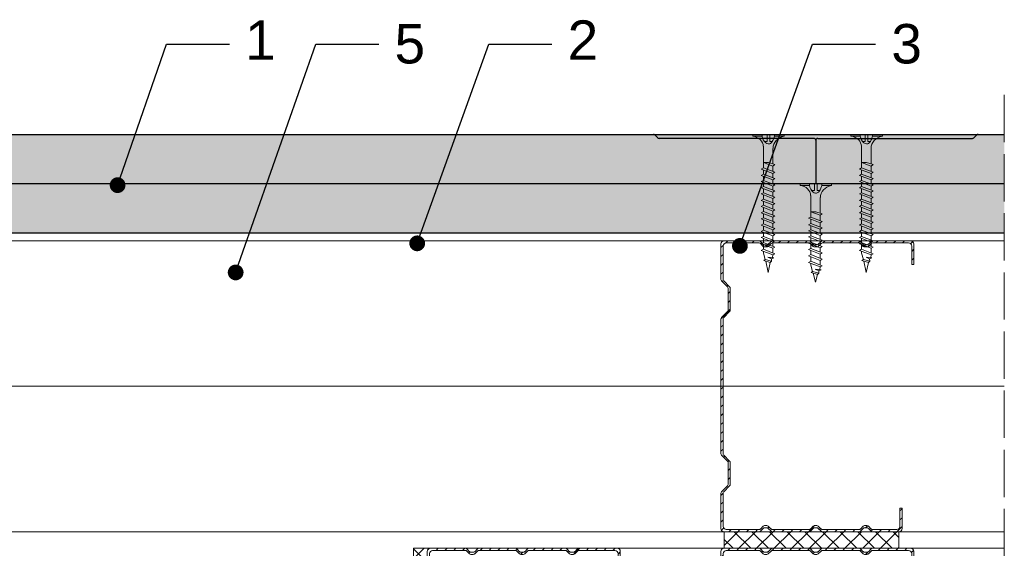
# Model space of a CAD drawing. Header units: millimetres. Extents: x 1245 to 3478, y 520 to 1092.
# Tile 13 of 16: x 2362 to 2612, y 932 to 1067. Entities that reach past the tile are written whole.
import ezdxf
from ezdxf import colors
from ezdxf.entities.mleader import LeaderData, LeaderLine
from ezdxf.math import Vec2, Vec3

# ---------------------------------------------------------------- set-up
doc = ezdxf.new("R2010")
doc.units = ezdxf.units.MM
doc.linetypes.add('ACAD_ISO02W100', pattern=[15, 12, -3])
for name, color, linetype, lineweight in [('_ISOVER WELNA', 7, 'BATTING', 9), ('_RIGIPS AKCESORIA', 7, 'Continuous', 18), ('_RIGIPS G-K', 7, 'Continuous', 25), ('_RIGIPS PROFIL', 7, 'Continuous', 18), ('KRESKOWANIE', 7, 'Continuous', 9), ('OPISY', 7, 'Continuous', 9), ('PRZERYWANA', 7, 'ACAD_ISO02W100', 9)]:
    doc.layers.add(name, color=color, linetype=linetype, lineweight=lineweight)
doc.styles.get("Standard").update_dxf_attribs({"font": 'arial.ttf'})
doc.linetypes.add('BATTING', pattern='A,0.00254,-2.54,[134,ltypeshp.shx,S=2.54,R=0,X=-2.54,Y=0],-5.08,[134,ltypeshp.shx,S=2.54,R=180,X=2.54,Y=0],-2.54', length=10.16254)
pattern_1 = [(225, (266.6, 78), (1.122532, -3.367596), [0, -3.175])]

# ---------------------------------------------------------------- blocks, each defined once
blk = doc.blocks.new('CW 75 ULTRASTIL')
h = blk.add_hatch()
h.set_pattern_fill('ANSI31', color=256, scale=0.5, style=0)
h.paths.add_polyline_path([(106.07, 103.31, -0.414214), (106.87, 104.11), (115.19, 104.11, -0.198912), (115.55, 103.96), (116.25, 103.25, 0.198912), (116.61, 103.11), (117.19, 103.11, 0.198912), (117.55, 103.25), (118.25, 103.96, -0.198912), (118.61, 104.11), (127.89, 104.11, -0.198912), (128.25, 103.96), (128.95, 103.25, 0.198912), (129.31, 103.11), (129.89, 103.11, 0.198912), (130.25, 103.25), (130.95, 103.96, -0.198912), (131.31, 104.11), (140.59, 104.11, -0.198912), (140.95, 103.96), (141.65, 103.25, 0.198912), (142.01, 103.11), (142.59, 103.11, 0.198912), (142.95, 103.25), (143.65, 103.96, -0.198912), (144.01, 104.11), (153.17, 104.11, -0.414214), (153.97, 103.31), (153.97, 98.66), (154.52, 98.66), (154.52, 103.86, 0.414214), (153.72, 104.66), (144.01, 104.66, 0.198912), (143.65, 104.51), (142.95, 103.8, -0.198912), (142.59, 103.66), (142.01, 103.66, -0.198912), (141.65, 103.8), (140.95, 104.51, 0.198912), (140.59, 104.66), (131.31, 104.66, 0.198912), (130.95, 104.51), (130.25, 103.8, -0.198912), (129.89, 103.66), (129.31, 103.66, -0.198912), (128.95, 103.8), (128.25, 104.51, 0.198912), (127.89, 104.66), (118.61, 104.66, 0.198912), (118.25, 104.51), (117.55, 103.8, -0.198912), (117.19, 103.66), (116.61, 103.66, -0.198912), (116.25, 103.8), (115.55, 104.51, 0.198912), (115.19, 104.66), (106.32, 104.66, 0.414214), (105.52, 103.86), (105.52, 94.86, 0.198912), (105.67, 94.51), (107.17, 93, -0.198912), (107.32, 92.65), (107.32, 87.06, -0.198912), (107.17, 86.71), (105.67, 85.2, 0.198912), (105.52, 84.85), (105.52, 50.66, 0.198912), (105.67, 50.31), (107.17, 48.8, -0.198912), (107.32, 48.45), (107.32, 42.86, -0.198912), (107.17, 42.51), (105.67, 41, 0.198912), (105.52, 40.65), (105.52, 31.66, 0.414214), (106.32, 30.86), (115.19, 30.86, 0.198912), (115.55, 31), (116.25, 31.71, -0.198912), (116.61, 31.86), (117.19, 31.86, -0.198912), (117.55, 31.71), (118.25, 31, 0.198912), (118.61, 30.86), (127.89, 30.86, 0.198912), (128.25, 31), (128.95, 31.71, -0.198912), (129.31, 31.86), (129.89, 31.86, -0.198912), (130.25, 31.71), (130.95, 31, 0.198912), (131.31, 30.86), (140.59, 30.86, 0.198912), (140.95, 31), (141.65, 31.71, -0.198912), (142.01, 31.86), (142.59, 31.86, -0.198912), (142.95, 31.71), (143.65, 31, 0.198912), (144.01, 30.86), (150.72, 30.86, 0.414214), (151.52, 31.66), (151.52, 36.86), (150.97, 36.86), (150.97, 32.21, -0.414214), (150.17, 31.41), (144.01, 31.41, -0.198912), (143.65, 31.55), (142.95, 32.26, 0.198912), (142.59, 32.41), (142.01, 32.41, 0.198912), (141.65, 32.26), (140.95, 31.55, -0.198912), (140.59, 31.41), (131.31, 31.41, -0.198912), (130.95, 31.55), (130.25, 32.26, 0.198912), (129.89, 32.41), (129.31, 32.41, 0.198912), (128.95, 32.26), (128.25, 31.55, -0.198912), (127.89, 31.41), (118.61, 31.41, -0.198912), (118.25, 31.55), (117.55, 32.26, 0.198912), (117.19, 32.41), (116.61, 32.41, 0.198912), (116.25, 32.26), (115.55, 31.55, -0.198912), (115.19, 31.41), (106.87, 31.41, -0.414214), (106.07, 32.21), (106.07, 40.65, -0.198912), (106.22, 41), (107.72, 42.51, 0.198912), (107.87, 42.86), (107.87, 48.45, 0.198912), (107.72, 48.8), (106.22, 50.31, -0.198912), (106.07, 50.66), (106.07, 84.85, -0.198912), (106.22, 85.2), (107.72, 86.71, 0.198912), (107.87, 87.06), (107.87, 92.65, 0.198912), (107.72, 93), (106.22, 94.51, -0.198912), (106.07, 94.86)])
at = {"layer": '_RIGIPS PROFIL'}
for p, q in [((105.52, 103.86), (105.52, 94.86)), ((106.07, 103.31), (106.07, 94.86)), ((115.19, 104.66), (106.32, 104.66)), ((115.19, 104.11), (106.87, 104.11)), ((115.55, 104.51), (116.25, 103.8)), ((115.55, 103.96), (116.25, 103.25)), ((117.19, 103.66), (116.61, 103.66)), ((117.19, 103.11), (116.61, 103.11)), ((118.25, 104.51), (117.55, 103.8)), ((118.25, 103.96), (117.55, 103.25)), ((127.89, 104.66), (118.61, 104.66)), ((127.89, 104.11), (118.61, 104.11)), ((128.25, 104.51), (128.95, 103.8)), ((128.25, 103.96), (128.95, 103.25)), ((129.89, 103.66), (129.31, 103.66)), ((129.89, 103.11), (129.31, 103.11)), ((130.95, 104.51), (130.25, 103.8)), ((130.95, 103.96), (130.25, 103.25)), ((131.31, 104.66), (140.59, 104.66)), ((131.31, 104.11), (140.59, 104.11)), ((140.95, 104.51), (141.65, 103.8)), ((140.95, 103.96), (141.65, 103.25)), ((142.59, 103.66), (142.01, 103.66)), ((142.59, 103.11), (142.01, 103.11)), ((143.65, 104.51), (142.95, 103.8)), ((143.65, 103.96), (142.95, 103.25)), ((153.72, 104.66), (144.01, 104.66)), ((153.17, 104.11), (144.01, 104.11)), ((153.97, 98.66), (153.97, 103.31)), ((154.52, 98.66), (154.52, 103.86)), ((153.97, 98.66), (154.52, 98.66)), ((107.17, 93), (105.67, 94.51)), ((107.72, 93), (106.22, 94.51)), ((107.32, 92.65), (107.32, 87.06)), ((107.87, 92.65), (107.87, 87.06)), ((107.17, 86.71), (105.67, 85.2)), ((107.72, 86.71), (106.22, 85.2)), ((105.52, 84.85), (105.52, 50.66)), ((106.07, 84.85), (106.07, 50.66)), ((107.17, 48.8), (105.67, 50.31)), ((107.72, 48.8), (106.22, 50.31)), ((107.32, 42.86), (107.32, 48.45)), ((107.87, 42.86), (107.87, 48.45)), ((107.17, 42.51), (105.67, 41)), ((107.72, 42.51), (106.22, 41)), ((105.52, 31.66), (105.52, 40.65)), ((106.07, 32.21), (106.07, 40.65)), ((150.97, 36.86), (150.97, 32.21)), ((150.97, 36.86), (151.52, 36.86)), ((151.52, 36.86), (151.52, 31.66)), ((115.19, 30.86), (106.32, 30.86)), ((115.19, 31.41), (106.87, 31.41)), ((115.55, 31.55), (116.25, 32.26)), ((115.55, 31), (116.25, 31.71)), ((117.19, 32.41), (116.61, 32.41)), ((117.19, 31.86), (116.61, 31.86)), ((118.25, 31.55), (117.55, 32.26)), ((118.25, 31), (117.55, 31.71)), ((127.89, 31.41), (118.61, 31.41)), ((127.89, 30.86), (118.61, 30.86)), ((128.25, 31.55), (128.95, 32.26)), ((128.25, 31), (128.95, 31.71)), ((129.89, 32.41), (129.31, 32.41)), ((129.89, 31.86), (129.31, 31.86)), ((130.95, 31.55), (130.25, 32.26)), ((130.95, 31), (130.25, 31.71)), ((131.31, 31.41), (140.59, 31.41)), ((131.31, 30.86), (140.59, 30.86)), ((140.95, 31.55), (141.65, 32.26)), ((140.95, 31), (141.65, 31.71)), ((142.59, 32.41), (142.01, 32.41)), ((142.59, 31.86), (142.01, 31.86)), ((143.65, 31.55), (142.95, 32.26)), ((143.65, 31), (142.95, 31.71)), ((150.17, 31.41), (144.01, 31.41)), ((150.72, 30.86), (144.01, 30.86))]:
    blk.add_line(p, q, dxfattribs=at)
for centre, radius, start, end in [((106.32, 103.86), 0.8, 90, 180), ((106.87, 103.31), 0.8, 90, 180), ((115.19, 104.16), 0.5, 45, 90), ((115.19, 103.61), 0.5, 45, 90), ((116.61, 104.16), 0.5, 225, 270), ((116.61, 103.61), 0.5, 225, 270), ((117.19, 104.16), 0.5, 270, 315), ((117.19, 103.61), 0.5, 270, 315), ((118.61, 104.16), 0.5, 90, 135), ((118.61, 103.61), 0.5, 90, 135), ((127.89, 104.16), 0.5, 45, 90), ((127.89, 103.61), 0.5, 45, 90), ((129.31, 104.16), 0.5, 225, 270), ((129.31, 103.61), 0.5, 225, 270), ((129.89, 104.16), 0.5, 270, 315), ((129.89, 103.61), 0.5, 270, 315), ((131.31, 104.16), 0.5, 90, 135), ((131.31, 103.61), 0.5, 90, 135), ((140.59, 104.16), 0.5, 45, 90), ((140.59, 103.61), 0.5, 45, 90), ((142.01, 104.16), 0.5, 225, 270), ((142.01, 103.61), 0.5, 225, 270), ((142.59, 104.16), 0.5, 270, 315), ((142.59, 103.61), 0.5, 270, 315), ((144.01, 104.16), 0.5, 90, 135), ((144.01, 103.61), 0.5, 90, 135), ((153.17, 103.31), 0.8, 0, 90), ((153.72, 103.86), 0.8, 0, 90), ((106.02, 94.86), 0.5, 180, 225), ((106.57, 94.86), 0.5, 180, 225), ((106.82, 92.65), 0.5, 0, 45), ((107.37, 92.65), 0.5, 0, 45), ((106.02, 84.85), 0.5, 135, 180), ((106.57, 84.85), 0.5, 135, 180), ((106.82, 87.06), 0.5, 315, 0), ((107.37, 87.06), 0.5, 315, 0), ((106.02, 50.66), 0.5, 180, 225), ((106.57, 50.66), 0.5, 180, 225), ((106.82, 48.45), 0.5, 0, 45), ((107.37, 48.45), 0.5, 0, 45), ((106.82, 42.86), 0.5, 315, 0), ((107.37, 42.86), 0.5, 315, 0), ((106.02, 40.65), 0.5, 135, 180), ((106.57, 40.65), 0.5, 135, 180), ((106.32, 31.66), 0.8, 180, 270), ((106.87, 32.21), 0.8, 180, 270), ((115.19, 31.91), 0.5, 270, 315), ((115.19, 31.36), 0.5, 270, 315), ((116.61, 31.91), 0.5, 90, 135), ((116.61, 31.36), 0.5, 90, 135), ((117.19, 31.91), 0.5, 45, 90), ((117.19, 31.36), 0.5, 45, 90), ((118.61, 31.91), 0.5, 225, 270), ((118.61, 31.36), 0.5, 225, 270), ((127.89, 31.91), 0.5, 270, 315), ((127.89, 31.36), 0.5, 270, 315), ((129.31, 31.91), 0.5, 90, 135), ((129.31, 31.36), 0.5, 90, 135), ((129.89, 31.91), 0.5, 45, 90), ((129.89, 31.36), 0.5, 45, 90), ((131.31, 31.91), 0.5, 225, 270), ((131.31, 31.36), 0.5, 225, 270), ((140.59, 31.91), 0.5, 270, 315), ((140.59, 31.36), 0.5, 270, 315), ((142.01, 31.91), 0.5, 90, 135), ((142.01, 31.36), 0.5, 90, 135), ((142.59, 31.91), 0.5, 45, 90), ((142.59, 31.36), 0.5, 45, 90), ((144.01, 31.91), 0.5, 225, 270), ((144.01, 31.36), 0.5, 225, 270), ((150.17, 32.21), 0.8, 270, 0), ((150.72, 31.66), 0.8, 270, 0)]:
    blk.add_arc(centre, radius, start, end, dxfattribs=at)
blk = doc.blocks.new('TN 25')
at = {"layer": '_RIGIPS AKCESORIA'}
for p, q in [((0, -0.84), (0, 7.16)), ((0, 7.16), (0.46, 7.16)), ((0.46, 7.16), (0.46, 4.78)), ((8.47, 4.46), (8.79, 5)), ((8.79, 5), (9.93, 2.01)), ((10.1, 4.46), (10.41, 5)), ((10.41, 5), (11.56, 2.01)), ((11.67, 4.46), (11.99, 5)), ((11.99, 5), (13.14, 2.01)), ((13.21, 4.46), (13.52, 5)), ((13.52, 5), (14.67, 2.01)), ((14.8, 4.46), (15.12, 5)), ((15.12, 5), (16.26, 2.01)), ((16.42, 4.46), (16.73, 5)), ((16.73, 5), (17.88, 2.01)), ((17.99, 4.46), (18.31, 5)), ((18.31, 5), (19.45, 2.01)), ((19.68, 4.46), (20, 5)), ((20, 5), (21.14, 2.01)), ((0.46, 4.78), (0, 4.78)), ((0, 3.5), (1.77, 3.5)), ((0, 2.83), (1.77, 2.83)), ((1.77, 3.5), (1.77, 4.2)), ((1.77, 2.83), (1.77, 2.18)), ((3.02, 4.46), (8.47, 4.46)), ((7.12, 4.46), (7.12, 3.18)), ((8.03, 2.01), (7.12, 4.46)), ((7.12, 3.18), (7.65, 1.53)), ((9.61, 1.51), (8.47, 4.46)), ((9, 4.46), (10.1, 4.46)), ((11.23, 1.51), (10.1, 4.46)), ((10.62, 4.46), (11.67, 4.46)), ((12.81, 1.51), (11.67, 4.46)), ((12.2, 4.46), (13.21, 4.46)), ((14.34, 1.51), (13.21, 4.46)), ((13.73, 4.46), (14.8, 4.46)), ((15.94, 1.51), (14.8, 4.46)), ((15.33, 4.46), (16.42, 4.46)), ((17.55, 1.51), (16.42, 4.46)), ((16.94, 4.46), (17.99, 4.46)), ((19.13, 1.51), (17.99, 4.46)), ((18.52, 4.46), (19.68, 4.46)), ((20.82, 1.51), (19.68, 4.46)), ((20.21, 4.46), (20.7, 4.46)), ((20.7, 4.46), (22.28, 3.98)), ((21.85, 1.83), (21.67, 3.28)), ((21.67, 3.28), (22.14, 2.4)), ((22.28, 3.98), (22.56, 4.37)), ((22.7, 2.36), (22.28, 3.98)), ((22.56, 4.37), (23.03, 2.71)), ((23.03, 2.71), (22.7, 2.36)), ((22.71, 3.85), (25, 3.24)), ((25, 3.24), (23.03, 2.71)), ((0.46, 1.64), (0, 1.64)), ((0.46, -0.84), (0.46, 1.64)), ((7.49, 2.01), (3.55, 2.01)), ((7.65, 1.53), (8.03, 2.01)), ((9.41, 2.01), (8.03, 2.01)), ((9.93, 2.01), (9.61, 1.51)), ((11.04, 2.01), (9.93, 2.01)), ((11.56, 2.01), (11.23, 1.51)), ((12.61, 2.01), (11.56, 2.01)), ((13.14, 2.01), (12.81, 1.51)), ((14.15, 2.01), (13.14, 2.01)), ((14.67, 2.01), (14.34, 1.51)), ((15.74, 2.01), (14.67, 2.01)), ((16.26, 2.01), (15.94, 1.51)), ((17.36, 2.01), (16.26, 2.01)), ((17.88, 2.01), (17.55, 1.51)), ((18.93, 2.01), (17.88, 2.01)), ((19.45, 2.01), (19.13, 1.51)), ((19.45, 2.01), (20.62, 2.01)), ((21.14, 2.01), (20.82, 1.51)), ((21.14, 2.01), (21.81, 2.12)), ((22.14, 2.4), (21.85, 1.83)), ((22.7, 2.36), (22.14, 2.4)), ((0, -0.84), (0.46, -0.84))]:
    blk.add_line(p, q, dxfattribs=at)
for centre, major_axis, ratio, start_param, end_param in [((3.09, 7.67), (0.17, 3.2), 0.826134, 1.773653, 3.180586), ((-0.04, 0.9), (0, 3.93), 0.848176, -0.720942, -0.151112), ((0.59, 4.62), (0, 2.81), 0.848176, 3.475072, 3.862535), ((1.66, 3.18), (0, 0.895), 0.848176, -1.552777, -0.720942), ((1.66, 3.18), (0, 0.895), 0.848176, 3.862535, 4.730408), ((3.37, -1.57), (0.28, 3.57), 0.832181, 0.035984, 1.430787), ((-2.73, 15.91), (0, 14.76), 0.848176, 3.399396, 3.475072)]:
    blk.add_ellipse(centre, major_axis=major_axis, ratio=ratio, start_param=start_param, end_param=end_param, dxfattribs=at)
blk = doc.blocks.new('TN 35')
at = {"layer": '_RIGIPS AKCESORIA'}
for p, q in [((0, -0.84), (0, 7.16)), ((0, 7.16), (0.46, 7.16)), ((0.46, 7.16), (0.46, 4.78)), ((8.47, 4.46), (8.79, 5)), ((8.79, 5), (9.93, 2.01)), ((10.1, 4.46), (10.41, 5)), ((10.41, 5), (11.56, 2.01)), ((11.67, 4.46), (11.99, 5)), ((11.99, 5), (13.14, 2.01)), ((13.21, 4.46), (13.52, 5)), ((13.52, 5), (14.67, 2.01)), ((14.8, 4.46), (15.12, 5)), ((15.12, 5), (16.26, 2.01)), ((16.42, 4.46), (16.73, 5)), ((16.73, 5), (17.88, 2.01)), ((17.99, 4.46), (18.31, 5)), ((18.31, 5), (19.45, 2.01)), ((19.57, 4.46), (19.88, 5)), ((19.88, 5), (21.03, 2.01)), ((21.14, 4.46), (21.46, 5)), ((21.46, 5), (22.6, 2.01)), ((22.72, 4.46), (23.03, 5)), ((23.03, 5), (24.18, 2.01)), ((24.29, 4.46), (24.61, 5)), ((24.61, 5), (25.75, 2.01)), ((25.87, 4.46), (26.18, 5)), ((26.18, 5), (27.33, 2.01)), ((27.44, 4.46), (27.76, 5)), ((27.76, 5), (28.9, 2.01)), ((29.13, 4.46), (29.45, 5)), ((29.45, 5), (30.59, 2.01)), ((0.46, 4.78), (0, 4.78)), ((0, 3.5), (1.77, 3.5)), ((0, 2.83), (1.77, 2.83)), ((1.77, 3.5), (1.77, 4.2)), ((1.77, 2.83), (1.77, 2.18)), ((3.02, 4.46), (8.47, 4.46)), ((7.12, 4.46), (7.12, 3.18)), ((8.03, 2.01), (7.12, 4.46)), ((7.12, 3.18), (7.65, 1.53)), ((9.61, 1.51), (8.47, 4.46)), ((9, 4.46), (10.1, 4.46)), ((11.23, 1.51), (10.1, 4.46)), ((10.62, 4.46), (11.67, 4.46)), ((12.81, 1.51), (11.67, 4.46)), ((12.2, 4.46), (13.21, 4.46)), ((14.34, 1.51), (13.21, 4.46)), ((13.73, 4.46), (14.8, 4.46)), ((15.94, 1.51), (14.8, 4.46)), ((15.33, 4.46), (16.42, 4.46)), ((17.55, 1.51), (16.42, 4.46)), ((16.94, 4.46), (17.99, 4.46)), ((19.13, 1.51), (17.99, 4.46)), ((18.52, 4.46), (19.57, 4.46)), ((20.7, 1.51), (19.57, 4.46)), ((20.09, 4.46), (21.14, 4.46)), ((22.28, 1.51), (21.14, 4.46)), ((21.67, 4.46), (22.72, 4.46)), ((23.85, 1.51), (22.72, 4.46)), ((23.24, 4.46), (24.29, 4.46)), ((25.43, 1.51), (24.29, 4.46)), ((24.81, 4.46), (25.87, 4.46)), ((27, 1.51), (25.87, 4.46)), ((26.39, 4.46), (27.44, 4.46)), ((28.58, 1.51), (27.44, 4.46)), ((27.96, 4.46), (29.13, 4.46)), ((30.27, 1.51), (29.13, 4.46)), ((29.65, 4.46), (30.15, 4.46)), ((30.15, 4.46), (31.73, 3.98)), ((31.3, 1.83), (31.12, 3.28)), ((31.12, 3.28), (31.59, 2.4)), ((31.73, 3.98), (32.01, 4.37)), ((32.15, 2.36), (31.73, 3.98)), ((32.01, 4.37), (32.48, 2.71)), ((32.48, 2.71), (32.15, 2.36)), ((32.16, 3.85), (35, 3.24)), ((35, 3.24), (32.48, 2.71)), ((0.46, 1.64), (0, 1.64)), ((0.46, -0.84), (0.46, 1.64)), ((7.49, 2.01), (3.55, 2.01)), ((7.65, 1.53), (8.03, 2.01)), ((9.41, 2.01), (8.03, 2.01)), ((9.93, 2.01), (9.61, 1.51)), ((11.04, 2.01), (9.93, 2.01)), ((11.56, 2.01), (11.23, 1.51)), ((12.61, 2.01), (11.56, 2.01)), ((13.14, 2.01), (12.81, 1.51)), ((14.15, 2.01), (13.14, 2.01)), ((14.67, 2.01), (14.34, 1.51)), ((15.74, 2.01), (14.67, 2.01)), ((16.26, 2.01), (15.94, 1.51)), ((17.36, 2.01), (16.26, 2.01)), ((17.88, 2.01), (17.55, 1.51)), ((18.93, 2.01), (17.84, 2.01)), ((19.45, 2.01), (19.13, 1.51)), ((20.51, 2.01), (19.41, 2.01)), ((21.03, 2.01), (20.7, 1.51)), ((22.08, 2.01), (20.99, 2.01)), ((22.6, 2.01), (22.28, 1.51)), ((23.66, 2.01), (22.56, 2.01)), ((24.18, 2.01), (23.85, 1.51)), ((25.23, 2.01), (24.14, 2.01)), ((25.75, 2.01), (25.43, 1.51)), ((26.81, 2.01), (25.71, 2.01)), ((27.33, 2.01), (27, 1.51)), ((28.38, 2.01), (27.33, 2.01)), ((28.9, 2.01), (28.58, 1.51)), ((28.9, 2.01), (30.07, 2.01)), ((30.59, 2.01), (30.27, 1.51)), ((30.59, 2.01), (31.26, 2.12)), ((31.59, 2.4), (31.3, 1.83)), ((32.15, 2.36), (31.59, 2.4)), ((0, -0.84), (0.46, -0.84))]:
    blk.add_line(p, q, dxfattribs=at)
for centre, major_axis, ratio, start_param, end_param in [((3.09, 7.67), (0.17, 3.2), 0.826134, 1.773653, 3.180586), ((-0.04, 0.9), (0, 3.93), 0.848176, -0.720942, -0.151112), ((0.59, 4.62), (0, 2.81), 0.848176, 3.475072, 3.862535), ((1.66, 3.18), (0, 0.895), 0.848176, -1.552777, -0.720942), ((1.66, 3.18), (0, 0.895), 0.848176, 3.862535, 4.730408), ((3.37, -1.57), (0.28, 3.57), 0.832181, 0.035984, 1.430787), ((-2.73, 15.91), (0, 14.76), 0.848176, 3.399396, 3.475072)]:
    blk.add_ellipse(centre, major_axis=major_axis, ratio=ratio, start_param=start_param, end_param=end_param, dxfattribs=at)
blk = doc.blocks.new('spoina PRO')
at = {"layer": '_RIGIPS G-K'}
h = blk.add_hatch(dxfattribs=at)
h.set_pattern_fill('AR-SAND', color=256, scale=0.02, style=0)
h.paths.add_polyline_path([(2546.06, 1115.24, -0.198912), (2546.41, 1115.38), (2464, 1115.38, -0.198912), (2464.35, 1115.24), (2465.06, 1114.53, 0.198912), (2465.41, 1114.38), (2504.7, 1114.38, -0.414214), (2505.2, 1113.88, -0.414214), (2505.7, 1114.38), (2545, 1114.38, 0.198912), (2545.35, 1114.53)])
for p, q in [((2464, 1115.38), (2546.41, 1115.38)), ((2464.35, 1115.24), (2465.06, 1114.53)), ((2546.06, 1115.24), (2545.35, 1114.53)), ((2504.7, 1114.38), (2465.41, 1114.38)), ((2505.2, 1113.88), (2505.2, 1102.88)), ((2505.7, 1114.38), (2545, 1114.38))]:
    blk.add_line(p, q, dxfattribs=at)
for centre, start, end in [((2464, 1114.88), 45, 90), ((2546.41, 1114.88), 90, 135), ((2465.41, 1114.88), 225, 270), ((2504.7, 1113.88), 0, 90), ((2505.7, 1113.88), 90, 180), ((2545, 1114.88), 270, 315)]:
    blk.add_arc(centre, 0.5, start, end, dxfattribs=at)
blk = doc.blocks.new('_Dot')
at = {"color": 0, "linetype": 'ByBlock', "lineweight": -2}
blk.add_line((-0.5, 0), (-1, 0), dxfattribs=at)
at = {"color": 0, "linetype": 'ByBlock', "const_width": 0.5}
blk.add_lwpolyline([(-0.25, 0, 1), (0.25, 0, 1)], format="xyb", close=True, dxfattribs=at)

msp = doc.modelspace()

# ---------------------------------------------------------------- hatches: boundary and pattern name
at = {"layer": '_RIGIPS AKCESORIA'}
h = msp.add_hatch(dxfattribs=at)
h.set_pattern_fill('ANSI37', color=256, style=0)
h.set_pattern_definition([(45, (516.6, -144.3324), (-2.245064, 2.245064), []), (135, (516.6, -144.3324), (-2.245064, -2.245064), [])])
h.paths.add_polyline_path([(2465.3, 912.64, -0.198912), (2465.45, 913), (2466.96, 914.5, 0.198912), (2467.1, 914.86), (2467.1, 920.44, 0.198912), (2466.96, 920.8), (2465.45, 922.3, -0.198912), (2465.3, 922.66), (2465.3, 931.65, -0.414214), (2466.1, 932.45), (2461.8, 932.45), (2461.8, 858.65), (2466.1, 858.65, -0.414214), (2465.3, 859.45), (2465.3, 868.44, -0.198912), (2465.45, 868.8), (2466.96, 870.3, 0.198912), (2467.1, 870.66), (2467.1, 876.24, 0.198912), (2466.96, 876.6), (2465.45, 878.1, -0.198912), (2465.3, 878.46)])
at = {"layer": 'KRESKOWANIE'}
h = msp.add_hatch(dxfattribs=at)
h.set_pattern_fill('DOTS', color=256, scale=2, angle=225, style=0)
h.set_pattern_definition(pattern_1)
h.paths.add_polyline_path([(2611.8, 1037.45), (2111.8, 1037.45), (2111.8, 1024.95), (2611.8, 1024.95)])
h = msp.add_hatch(dxfattribs=at)
h.set_pattern_fill('DOTS', color=256, scale=2, angle=225, style=0)
h.set_pattern_definition(pattern_1)
h.paths.add_polyline_path([(2611.8, 1024.95), (2111.8, 1024.95), (2111.8, 1012.45), (2611.8, 1012.45)])
h = msp.add_hatch(dxfattribs=at)
h.set_pattern_fill('ANSI37', color=256, style=0)
h.set_pattern_definition([(45, (866.6, 0), (-2.245064, 2.245064), []), (135, (866.6, 0), (-2.245064, -2.245064), [])])
h.paths.add_polyline_path([(2585.05, 936.65), (2578.34, 936.65), (2540.65, 936.65), (2540.65, 932.45), (2549.53, 932.45), (2585.05, 932.45)])

# ---------------------------------------------------------------- linework, layer by layer
at = {"layer": '_ISOVER WELNA', "ltscale": 3.6}
msp.add_line((2111.8, 973.55), (2611.8, 973.55), dxfattribs=at)
at = {"layer": '_RIGIPS G-K'}
for p, q in [((2111.8, 1037.45), (2611.8, 1037.45)), ((2111.8, 1024.95), (2611.8, 1024.95)), ((2111.8, 1012.45), (2611.8, 1012.45))]:
    msp.add_line(p, q, dxfattribs=at)
at = {"layer": '_RIGIPS PROFIL'}
for p, q in [((2611.8, 1010.45), (2111.8, 1010.45)), ((2611.8, 936.65), (2111.8, 936.65)), ((2461.8, 932.45), (2611.8, 932.45))]:
    msp.add_line(p, q, dxfattribs=at)
at = {"layer": 'KRESKOWANIE'}
for p, q in [((2540.65, 936.65), (2540.65, 932.45)), ((2585.05, 936.65), (2585.05, 932.45)), ((2461.8, 919.45), (2461.8, 932.45))]:
    msp.add_line(p, q, dxfattribs=at)
at = {"layer": 'PRZERYWANA'}
msp.add_line((2611.8, 1047.45), (2611.8, 821.65), dxfattribs=at)

# ---------------------------------------------------------------- block references
at = {"layer": '_RIGIPS AKCESORIA', "xscale": -1, "rotation": 90}
for name, p in [('TN 35', (2555.08, 1037.45)), ('TN 35', (2580, 1037.45)), ('TN 25', (2567.1, 1024.95))]:
    msp.add_blockref(name, p, dxfattribs=at)
at = {"layer": '_RIGIPS G-K'}
msp.add_blockref('spoina PRO', (58.73, -77.93), dxfattribs=at)
at = {"layer": '_RIGIPS PROFIL'}
for p in [(2434.33, 905.79), (2359.78, 827.79), (2434.33, 827.79)]:
    msp.add_blockref('CW 75 ULTRASTIL', p, dxfattribs=at)

# ---------------------------------------------------------------- leaders
at = {"layer": 'OPISY'}
ml = msp.add_multileader_mtext('Standard', dxfattribs=at)
ml.set_content('1', color=256)
ml.set_leader_properties()
ml.set_arrow_properties(name='DOT')
ml.build(insert=Vec2(0, 0))
ctx = ml.context
ctx.base_point, ctx.char_height, ctx.landing_gap_size, ctx.plane_origin = Vec3(2415.04, 1060.37), 10, 4, Vec3(2222.45, 1204.03)
notes = []
notes.append((ctx, [(0, (1, 1, 0), (2399.04, 1060.37), (1, 0), 16, [(0, [(2386.67, 1024.57)], 0, [])])]))
ctx.mtext.insert, ctx.mtext.flow_direction = Vec3(2419.04, 1066.37), 5
ml = msp.add_multileader_mtext('Standard', dxfattribs=at)
ml.set_content('5', color=256)
ml.set_leader_properties()
ml.set_arrow_properties(name='DOT')
ml.build(insert=Vec2(0, 0))
ctx = ml.context
ctx.base_point, ctx.char_height, ctx.landing_gap_size, ctx.plane_origin = Vec3(2452.98, 1060.37), 10, 4, Vec3(2260.39, 1204.03)
notes.append((ctx, [(0, (1, 1, 0), (2436.98, 1060.37), (1, 0), 16, [(0, [(2416.64, 1002.43)], 0, [])])]))
ctx.mtext.insert, ctx.mtext.flow_direction = Vec3(2456.98, 1065.45), 5
ml = msp.add_multileader_mtext('Standard', dxfattribs=at)
ml.set_content('2', color=256)
ml.set_leader_properties()
ml.set_arrow_properties(name='DOT')
ml.build(insert=Vec2(0, 0))
ctx = ml.context
ctx.base_point, ctx.char_height, ctx.landing_gap_size, ctx.plane_origin = Vec3(2496.93, 1060.37), 10, 4, Vec3(2304.34, 1204.03)
notes.append((ctx, [(0, (1, 1, 0), (2480.93, 1060.37), (1, 0), 16, [(0, [(2462.73, 1009.81)], 0, [])])]))
ctx.mtext.insert, ctx.mtext.flow_direction = Vec3(2500.93, 1066.37), 5
ml = msp.add_multileader_mtext('Standard', dxfattribs=at)
ml.set_content('3', color=256)
ml.set_leader_properties()
ml.set_arrow_properties(name='DOT')
ml.build(insert=Vec2(0, 0))
ctx = ml.context
ctx.base_point, ctx.char_height, ctx.landing_gap_size, ctx.plane_origin = Vec3(2579.12, 1060.37), 10, 4, Vec3(2386.53, 1204.03)
notes.append((ctx, [(0, (1, 1, 0), (2563.12, 1060.37), (1, 0), 16, [(0, [(2544.67, 1009.16)], 0, [])])]))
ctx.mtext.insert, ctx.mtext.flow_direction = Vec3(2583.12, 1065.45), 5
for ctx, leaders in notes:
    for number, flags, end, landing, length, lines in leaders:
        leader = LeaderData()
        leader.index, (leader.has_last_leader_line, leader.has_dogleg_vector, leader.attachment_direction) = number, flags
        leader.last_leader_point, leader.dogleg_vector, leader.dogleg_length = Vec3(end), Vec3(landing), length
        for number, points, colour, breaks in lines:
            line = LeaderLine()
            line.index, line.vertices, line.color, line.breaks = number, Vec3.list(points), colors.encode_raw_color(colour), breaks
            leader.lines.append(line)
        ctx.leaders.append(leader)

doc.saveas('drawing.dxf')
